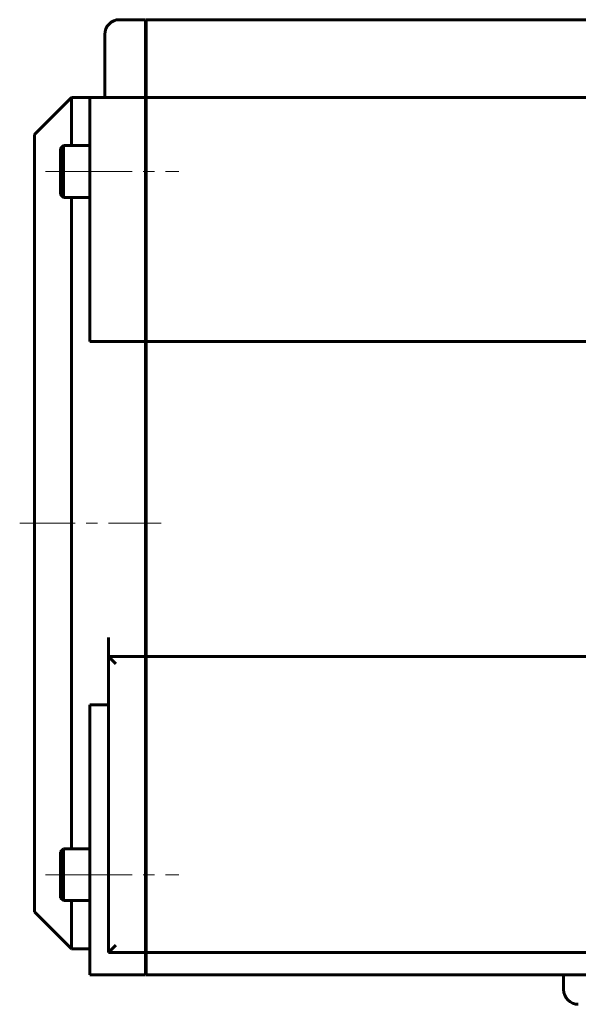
# Model space of a CAD drawing. Header units: millimetres. Extents: x -136 to 322, y -77 to 78.
# Tile 1 of 15: x -136 to -60, y -76 to 56. Entities that reach past the tile are written whole.
import ezdxf

# ---------------------------------------------------------------- set-up
doc = ezdxf.new("R2010")
doc.units = ezdxf.units.MM
doc.linetypes.add('K5LT_AXLED', pattern=[12, 7.5, -1.5, 1.5, -1.5])
doc.linetypes.add('K5LT_BASIC', pattern=[0])
doc.layers.add('Системный слой (1)', color=7, linetype='Continuous', true_color=0x6c6c6c)

# ---------------------------------------------------------------- blocks, each defined once
blk = doc.blocks.new('U15')
at = {"layer": 'Системный слой (1)', "color": 150, "linetype": 'K5LT_BASIC', "lineweight": 60, "true_color": 0x0080ff}
for p, q in [((-134, -11.5), (-134, 41)), ((-134, -64), (-134, -11.5))]:
    blk.add_line(p, q, dxfattribs=at)
blk = doc.blocks.new('U23')
at = {"layer": 'Системный слой (1)', "color": 150, "linetype": 'K5LT_BASIC', "lineweight": 60, "true_color": 0x0080ff}
for p, q in [((-129, 39.5), (-129, 46)), ((-129, -11.5), (-129, 32.5)), ((-129, -55.5), (-129, -11.5)), ((-129, -69), (-129, -62.5))]:
    blk.add_line(p, q, dxfattribs=at)

msp = doc.modelspace()

# ---------------------------------------------------------------- linework, layer by layer
at = {"layer": 'Системный слой (1)', "color": 150, "linetype": 'K5LT_BASIC', "lineweight": 60, "true_color": 0x0080ff}
for p, q in [((-119, 56.5), (-122.5, 56.5)), ((-119, 56.5), (-119, 54.5)), ((-118.9, 56.5), (-118.9, 54.5)), ((118.9, 56.5), (-118.9, 56.5)), ((-124.5, 48), (-124.5, 54.5)), ((-119, 54.5), (-119, 48)), ((-118.9, 54.5), (-118.9, 48)), ((-124.5, 46), (-124.5, 48)), ((-119, 48), (-119, 46)), ((-118.9, 48), (-118.9, 46)), ((-129, 46), (-134, 41)), ((-126.5, 46), (-129, 46)), ((-126.5, 44), (-126.5, 46)), ((-119, 46), (-126.5, 46)), ((-119, 46), (-119, 44)), ((118.9, 46), (-118.9, 46)), ((-118.9, 46), (-118.9, 44)), ((-126.5, 13.04), (-126.5, 44)), ((-119, 44), (-119, 13.04)), ((-118.9, 44), (-118.9, 13.04)), ((-130.1, 39.5), (-130.5, 39.1)), ((-130.5, 39.1), (-130.5, 32.9)), ((-130.1, 39.5), (-126.5, 39.5)), ((-130.1, 39.5), (-130.1, 32.5)), ((-118.9, 38), (-119, 38)), ((-118.9, 34), (-119, 34)), ((-130.1, 32.5), (-130.5, 32.9)), ((-130.1, 32.5), (-126.5, 32.5)), ((-118.9, 13.5), (-119, 13.5)), ((-119, 13.04), (-126.5, 13.04)), ((-119, -11.5), (-119, 13.04)), ((-118.9, -26.96), (-118.9, 13.04)), ((118.9, 13.04), (-118.9, 13.04)), ((-119, -26.96), (-119, -11.5)), ((-124, -29.5), (-124, -26.96)), ((-119, -29.5), (-119, -26.96)), ((-118.9, -29.5), (-118.9, -26.96)), ((-119, -29.5), (-124, -29.5)), ((-123, -30.5), (-124, -29.5)), ((-124, -69.5), (-124, -29.5)), ((-119, -29.5), (-119, -30.5)), ((-119, -30.5), (-119, -68.5)), ((118.9, -29.5), (-118.9, -29.5)), ((-118.9, -29.5), (-118.9, -30.5)), ((-118.9, -30.5), (-118.9, -68.5)), ((-124, -36.04), (-126.5, -36.04)), ((-126.5, -72.5), (-126.5, -36.04)), ((-118.9, -36.5), (-119, -36.5)), ((-130.1, -55.5), (-130.5, -55.9)), ((-130.1, -55.5), (-126.5, -55.5)), ((-130.1, -55.5), (-130.1, -62.5)), ((-130.5, -55.9), (-130.5, -62.1)), ((-118.9, -57), (-119, -57)), ((-118.9, -61), (-119, -61)), ((-130.1, -62.5), (-130.5, -62.1)), ((-130.1, -62.5), (-126.5, -62.5)), ((-129, -69), (-134, -64)), ((-126.5, -69), (-129, -69)), ((-123, -68.5), (-124, -69.5)), ((-119, -68.5), (-119, -69.5)), ((-118.9, -68.5), (-118.9, -69.5)), ((-119, -69.5), (-124, -69.5)), ((-119, -69.5), (-119, -72.5)), ((118.9, -69.5), (-118.9, -69.5)), ((-118.9, -69.5), (-118.9, -72.5)), ((-126.5, -72.5), (-119, -72.5)), ((-118.9, -72.5), (-34.67, -72.5)), ((-62.5, -72.5), (-62.5, -74.5))]:
    msp.add_line(p, q, dxfattribs=at)
at = {"layer": 'Системный слой (1)', "color": 30, "linetype": 'K5LT_AXLED', "lineweight": 18, "true_color": 0xff8000}
for p, q in [((-132.5, 36), (-124.5, 36)), ((-128.3, 36), (-114.5, 36)), ((-136, -11.5), (-116.9, -11.5)), ((-132.5, -59), (-124.5, -59)), ((-128.3, -59), (-114.5, -59))]:
    msp.add_line(p, q, dxfattribs=at)
at = {"layer": 'Системный слой (1)', "color": 150, "linetype": 'K5LT_BASIC', "lineweight": 60, "true_color": 0x0080ff}
for centre, start, end in [((-122.5, 54.5), 90, 180), ((-60.5, -74.5), 180, 270)]:
    msp.add_arc(centre, 2, start, end, dxfattribs=at)

# ---------------------------------------------------------------- block references
at = {"layer": 'Системный слой (1)'}
for name in ['U23', 'U15']:
    msp.add_blockref(name, (0, 0), dxfattribs=at)

doc.saveas('drawing.dxf')
